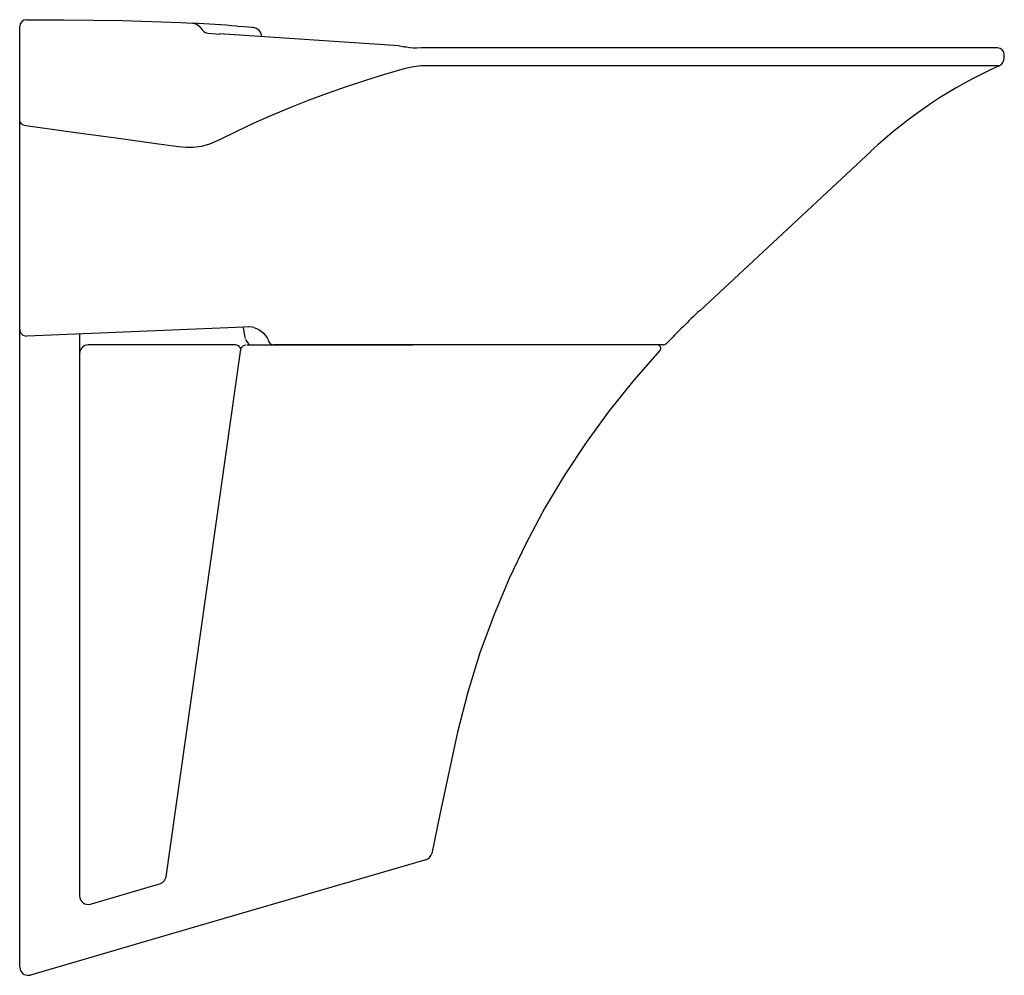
# Model space of a CAD drawing. Header units: millimetres. Extents: x 3637.843 to 3638.418, y 1035.293 to 1035.851.
import ezdxf

# ---------------------------------------------------------------- set-up
doc = ezdxf.new("R2010")
doc.units = ezdxf.units.MM
doc.layers.add('indusa', color=3, linetype='Continuous')

msp = doc.modelspace()

# ---------------------------------------------------------------- linework, layer by layer
at = {"layer": 'indusa'}
for p, q in [((3637.84662, 1035.85107), (3637.86845, 1035.85107)), ((3637.84262, 1035.79334), (3637.84262, 1035.84707)), ((3637.93671, 1035.84936), (3637.94376, 1035.84899)), ((3637.9525, 1035.84321), (3637.95949, 1035.8427)), ((3638.06426, 1035.83577), (3637.95936, 1035.84272)), ((3637.98402, 1035.84109), (3637.98397, 1035.84148)), ((3638.41362, 1035.83458), (3638.08142, 1035.83458)), ((3638.41762, 1035.82876), (3638.41762, 1035.83058)), ((3638.07262, 1035.82355), (3638.06789, 1035.82254)), ((3638.41468, 1035.82421), (3638.08145, 1035.82421)), ((3637.84262, 1035.79248), (3637.84262, 1035.79334)), ((3637.84262, 1035.76557), (3637.84262, 1035.79214)), ((3637.93988, 1035.77631), (3637.93539, 1035.77675)), ((3637.95922, 1035.78085), (3637.95347, 1035.77833)), ((3638.23976, 1035.68107), (3638.33958, 1035.77415)), ((3637.84262, 1035.73168), (3637.84262, 1035.76557)), ((3637.84262, 1035.69204), (3637.84262, 1035.73151)), ((3637.84262, 1035.67108), (3637.84262, 1035.69204)), ((3637.84262, 1035.67024), (3637.84262, 1035.67108)), ((3637.84262, 1035.66179), (3637.84262, 1035.67024)), ((3637.97356, 1035.67147), (3637.85163, 1035.66645)), ((3637.87762, 1035.66752), (3637.87762, 1035.6619)), ((3637.97308, 1035.67145), (3637.97396, 1035.66634)), ((3637.976, 1035.67157), (3637.97356, 1035.67147)), ((3637.84262, 1035.29774), (3637.84262, 1035.66179)), ((3637.85163, 1035.66645), (3637.84678, 1035.66625)), ((3637.87762, 1035.6619), (3637.87762, 1035.3392)), ((3637.97396, 1035.66634), (3637.97437, 1035.66476)), ((3637.96871, 1035.66107), (3637.88262, 1035.66107)), ((3637.92807, 1035.35031), (3637.9718, 1035.6585)), ((3637.97522, 1035.66107), (3638.07227, 1035.66107)), ((3638.07262, 1035.66107), (3637.99092, 1035.66107)), ((3638.21833, 1035.66107), (3638.07262, 1035.66107)), ((3638.07974, 1035.36023), (3637.98077, 1035.33137)), ((3637.88402, 1035.3344), (3637.9223, 1035.34556)), ((3637.9223, 1035.34556), (3637.92452, 1035.34621)), ((3637.98077, 1035.33137), (3637.93259, 1035.31732)), ((3637.93259, 1035.31732), (3637.92138, 1035.31405)), ((3637.92138, 1035.31405), (3637.84902, 1035.29294)), ((3637.84262, 1035.29774), (3637.84287, 1035.29618))]:
    msp.add_line(p, q, dxfattribs=at)
at = {"layer": 'indusa', "flags": 128}
for points in [[(3637.86845, 1035.85107), (3637.9026, 1035.85065), (3637.93671, 1035.84936)], [(3637.94376, 1035.84899), (3637.94444, 1035.84891), (3637.94565, 1035.84856), (3637.94732, 1035.84749), (3637.94859, 1035.84585)], [(3637.94859, 1035.84585), (3637.94894, 1035.84529), (3637.95015, 1035.84409), (3637.95116, 1035.84353), (3637.9525, 1035.84321)], [(3637.96961, 1035.84731), (3637.9735, 1035.84702), (3637.97628, 1035.8468), (3637.97795, 1035.84667), (3637.97886, 1035.84658)], [(3637.98397, 1035.84148), (3637.9839, 1035.84184), (3637.98354, 1035.843), (3637.98301, 1035.84398), (3637.98237, 1035.84478), (3637.98166, 1035.84541), (3637.98095, 1035.84588), (3637.98028, 1035.8462), (3637.97968, 1035.84641), (3637.97919, 1035.84653), (3637.97886, 1035.84658)], [(3638.06426, 1035.83577), (3638.06535, 1035.83564), (3638.06643, 1035.83543), (3638.06714, 1035.8353)], [(3638.0682, 1035.83505), (3638.06766, 1035.83517), (3638.06714, 1035.8353)], [(3638.07446, 1035.83447), (3638.07246, 1035.83449), (3638.07039, 1035.83468), (3638.06831, 1035.83502), (3638.0682, 1035.83505)], [(3638.08142, 1035.83458), (3638.08005, 1035.83458), (3638.07716, 1035.83454), (3638.07446, 1035.83447)], [(3638.06789, 1035.82254), (3638.0562, 1035.81919), (3638.04466, 1035.81564), (3638.0333, 1035.81191), (3638.02212, 1035.808), (3638.01112, 1035.8039), (3638.00032, 1035.79963), (3637.98972, 1035.79519), (3637.97933, 1035.79057), (3637.96916, 1035.78579), (3637.95922, 1035.78085)], [(3638.08145, 1035.82421), (3638.07704, 1035.82405), (3638.07262, 1035.82355)], [(3637.84614, 1035.78913), (3637.84543, 1035.78926), (3637.84476, 1035.78949), (3637.84415, 1035.78982), (3637.84363, 1035.79024), (3637.8432, 1035.79073), (3637.84288, 1035.79128), (3637.84268, 1035.79187), (3637.84262, 1035.79248)], [(3637.93539, 1035.77675), (3637.92372, 1035.77836), (3637.90037, 1035.78159), (3637.87537, 1035.78506), (3637.84614, 1035.78913)], [(3637.95347, 1035.77833), (3637.94878, 1035.777), (3637.94368, 1035.77633), (3637.93988, 1035.77631)], [(3637.97939, 1035.67122), (3637.97832, 1035.67144), (3637.97631, 1035.67158), (3637.976, 1035.67157)], [(3637.97942, 1035.6712), (3637.97944, 1035.6712), (3637.98085, 1035.67073), (3637.98224, 1035.67006), (3637.9836, 1035.66919), (3637.98488, 1035.66812), (3637.98605, 1035.66685), (3637.98674, 1035.66584)], [(3637.97454, 1035.6643), (3637.97508, 1035.66321), (3637.97521, 1035.66298), (3637.97615, 1035.66175)], [(3637.97615, 1035.66175), (3637.97652, 1035.66135), (3637.97686, 1035.66107)], [(3637.98674, 1035.66584), (3637.98712, 1035.66527), (3637.98778, 1035.66396), (3637.988, 1035.66323)], [(3637.9718, 1035.6585), (3637.9718, 1035.65851), (3637.97212, 1035.65947), (3637.97248, 1035.66001), (3637.97318, 1035.66062), (3637.97395, 1035.66096), (3637.97463, 1035.66107), (3637.97477, 1035.66107)], [(3638.21648, 1035.65771), (3638.20124, 1035.64048), (3638.18687, 1035.62261), (3638.17337, 1035.60411), (3638.16077, 1035.58504), (3638.14907, 1035.56542), (3638.1383, 1035.54529), (3638.12847, 1035.52468), (3638.11961, 1035.50362), (3638.11137, 1035.48111), (3638.10423, 1035.45818), (3638.0982, 1035.43487), (3638.09314, 1035.41127), (3638.08818, 1035.38764), (3638.08323, 1035.36401)], [(3637.92452, 1035.34621), (3637.92604, 1035.34695), (3637.92723, 1035.34816), (3637.92794, 1035.34969), (3637.92807, 1035.35031)], [(3637.84287, 1035.29618), (3637.84335, 1035.29513), (3637.84416, 1035.29413), (3637.84525, 1035.29333), (3637.847, 1035.29278), (3637.84877, 1035.29287), (3637.849, 1035.29294), (3637.84902, 1035.29294)]]:
    msp.add_lwpolyline(points, dxfattribs=at)
at = {"layer": 'indusa'}
for centre, radius, start, end in [((3637.84662, 1035.84707), 0.004, 90, 180), ((3637.86845, 1034.4882), 1.36288, 85.74346, 86.83215), ((3638.41362, 1035.83058), 0.004, 0, 90), ((3638.41262, 1035.82876), 0.005, 294.36774, 0), ((3638.5297, 1035.57026), 0.27878, 114.36774, 133), ((3638.54963, 1035.34878), 0.45436, 133, 136.41846), ((3637.84662, 1035.67024), 0.004, 180, 272.36103), ((3637.99094, 1035.66416), 0.00309, 197.49232, 269.4738), ((3638.21833, 1035.66407), 0.003, 270, 316.41846), ((3637.88262, 1035.65607), 0.005, 90, 180), ((3637.96871, 1035.65807), 0.003, 351.92341, 90), ((3638.21501, 1035.65907), 0.002, 317.1864, 90), ((3638.07834, 1035.36503), 0.005, 286.2602, 348.16619), ((3637.88262, 1035.3392), 0.005, 180, 286.2602)]:
    msp.add_arc(centre, radius, start, end, dxfattribs=at)

doc.saveas('drawing.dxf')
